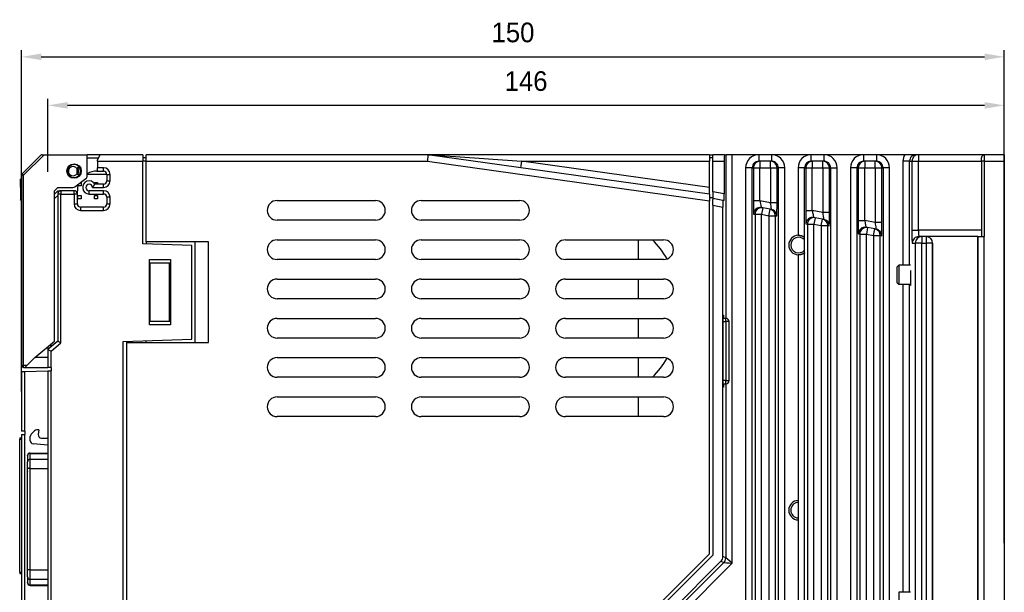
# Model space of a CAD drawing. Extents: x 14135 to 14394, y -3454 to -3177.
# Tile 25 of 25: x 14244 to 14394, y -3264 to -3177. Entities that reach past the tile are written whole.
import ezdxf

# ---------------------------------------------------------------- set-up
doc = ezdxf.new("R2010")
doc.units = 0
doc.layers.get('DEFPOINTS').update_dxf_attribs({"color": 8, "linetype": 'CONTINUOUS'})
doc.layers.add('TEXT', color=2, linetype='CONTINUOUS')
doc.styles.get("Standard").update_dxf_attribs({"font": 'PMingLiU.ttf'})
doc.dimstyles.new('ISO-25', dxfattribs={"dimtxt": 3, "dimasz": 3, "dimexe": 1, "dimexo": 1, "dimgap": 2, "dimtad": 2, "dimtih": 1, "dimtoh": 1, "dimtxsty": 'STANDARD', "dimcen": 0, "dimclrd": 256, "dimclre": 256, "dimclrt": 256, "dimazin": 3, "dimtfac": 1, "dimtmove": 0, "dimatfit": 3})

# ---------------------------------------------------------------- blocks, each defined once
blk = doc.blocks.new('*D11')
at = {"layer": 'DEFPOINTS', "color": 0}
for p in [(14394.21, -3182.42), (14244.21, -3234.53), (14394.21, -3257.72)]:
    blk.add_point(p, dxfattribs=at)
at = {"layer": 'TEXT', "color": 7}
for p, q in [((14244.21, -3233.53), (14244.21, -3181.42)), ((14394.21, -3256.72), (14394.21, -3181.42)), ((14247.21, -3182.42), (14391.21, -3182.42))]:
    blk.add_line(p, q, dxfattribs=at)
for points in [[(14247.21, -3181.92), (14247.21, -3182.92), (14244.21, -3182.42)], [(14391.21, -3181.92), (14391.21, -3182.92), (14394.21, -3182.42)]]:
    blk.add_solid(points, dxfattribs=at)
at = {"layer": 'TEXT', "color": 7, "insert": (14319.21, -3178.72), "char_height": 3, "attachment_point": 5}
blk.add_mtext('150', dxfattribs=at)
blk = doc.blocks.new('*D12')
at = {"layer": 'DEFPOINTS', "color": 0}
for p in [(14248.21, -3189.84), (14248.21, -3201.01), (14394.21, -3203.42)]:
    blk.add_point(p, dxfattribs=at)
at = {"layer": 'TEXT', "color": 7}
for p, q in [((14248.21, -3200.01), (14248.21, -3188.84)), ((14394.21, -3202.42), (14394.21, -3188.84)), ((14391.21, -3189.84), (14251.21, -3189.84))]:
    blk.add_line(p, q, dxfattribs=at)
for points in [[(14251.21, -3189.34), (14251.21, -3190.34), (14248.21, -3189.84)], [(14391.21, -3189.34), (14391.21, -3190.34), (14394.21, -3189.84)]]:
    blk.add_solid(points, dxfattribs=at)
at = {"layer": 'TEXT', "color": 7, "insert": (14321.21, -3186.15), "char_height": 3, "attachment_point": 5}
blk.add_mtext('146', dxfattribs=at)

msp = doc.modelspace()

# ---------------------------------------------------------------- linework, layer by layer
at = {"layer": 'TEXT', "color": 7}
for p, q in [((14247.122, -3197.465), (14244.298, -3200.289)), ((14244.51, -3200.501), (14247.634, -3197.377)), ((14247.334, -3197.377), (14247.634, -3197.377)), ((14247.634, -3197.377), (14254.21, -3197.377)), ((14254.21, -3200.627), (14254.21, -3197.377)), ((14256.21, -3197.377), (14254.21, -3197.377)), ((14254.21, -3197.877), (14255.96, -3197.877)), ((14255.81, -3198.177), (14256.21, -3197.377)), ((14255.81, -3198.377), (14255.81, -3198.177)), ((14255.81, -3198.377), (14262.71, -3198.377)), ((14255.81, -3198.377), (14255.81, -3199.377)), ((14262.71, -3197.377), (14256.21, -3197.377)), ((14262.71, -3197.377), (14262.71, -3198.377)), ((14263.21, -3197.877), (14262.71, -3197.877)), ((14262.71, -3210.964), (14262.71, -3198.377)), ((14263.21, -3198.377), (14262.71, -3198.377)), ((14263.21, -3198.377), (14263.21, -3197.377)), ((14306.21, -3197.377), (14263.21, -3197.377)), ((14263.21, -3198.377), (14306.14, -3198.377)), ((14263.21, -3210.677), (14263.21, -3198.377)), ((14306.21, -3197.377), (14306.14, -3198.377)), ((14306.14, -3198.377), (14349.21, -3204.426)), ((14349.21, -3203.416), (14306.21, -3197.377)), ((14306.28, -3197.377), (14306.21, -3197.377)), ((14320.01, -3197.377), (14306.28, -3197.377)), ((14306.28, -3197.377), (14310.451, -3197.67)), ((14310.451, -3197.67), (14320.52, -3198.377)), ((14316.71, -3198.11), (14316.71, -3198.11)), ((14330.41, -3197.377), (14320.01, -3197.377)), ((14320.52, -3198.377), (14320.422, -3199.077)), ((14320.52, -3198.377), (14349.21, -3198.377)), ((14349.21, -3202.407), (14320.52, -3198.377)), ((14349.21, -3197.377), (14330.41, -3197.377)), ((14349.21, -3197.377), (14349.71, -3197.377)), ((14349.21, -3197.377), (14349.21, -3198.377)), ((14349.71, -3197.877), (14349.21, -3197.877)), ((14349.21, -3202.407), (14349.21, -3198.377)), ((14349.71, -3198.377), (14349.71, -3197.377)), ((14351.483, -3197.377), (14349.71, -3197.377)), ((14349.71, -3198.377), (14351.466, -3198.377)), ((14349.71, -3203.045), (14349.71, -3198.377)), ((14351.466, -3198.377), (14351.466, -3203.375)), ((14351.483, -3197.377), (14351.693, -3197.377)), ((14352.693, -3197.377), (14351.693, -3197.377)), ((14351.693, -3197.377), (14351.693, -3222.377)), ((14352.693, -3259.784), (14352.693, -3197.377)), ((14356.728, -3197.377), (14352.693, -3197.377)), ((14358.693, -3197.377), (14356.728, -3197.377)), ((14356.728, -3197.377), (14356.728, -3198.084)), ((14356.728, -3198.084), (14356.728, -3198.377)), ((14356.902, -3198.377), (14356.728, -3198.377)), ((14358.518, -3198.377), (14356.902, -3198.377)), ((14356.902, -3198.377), (14356.902, -3199.377)), ((14358.518, -3199.377), (14358.518, -3198.377)), ((14358.693, -3198.377), (14358.518, -3198.377)), ((14358.693, -3197.377), (14358.693, -3198.084)), ((14364.728, -3197.377), (14358.693, -3197.377)), ((14358.693, -3198.084), (14358.693, -3198.377)), ((14366.693, -3197.377), (14364.728, -3197.377)), ((14364.728, -3198.084), (14364.728, -3197.377)), ((14364.728, -3198.377), (14364.728, -3198.084)), ((14364.902, -3198.377), (14364.728, -3198.377)), ((14366.518, -3198.377), (14364.902, -3198.377)), ((14364.902, -3198.377), (14364.902, -3199.377)), ((14366.518, -3199.377), (14366.518, -3198.377)), ((14366.693, -3198.377), (14366.518, -3198.377)), ((14366.693, -3198.084), (14366.693, -3197.377)), ((14372.728, -3197.377), (14366.693, -3197.377)), ((14366.693, -3198.377), (14366.693, -3198.084)), ((14374.693, -3197.377), (14372.728, -3197.377)), ((14372.728, -3197.377), (14372.728, -3198.084)), ((14372.728, -3198.084), (14372.728, -3198.377)), ((14372.902, -3198.377), (14372.728, -3198.377)), ((14374.518, -3198.377), (14372.902, -3198.377)), ((14372.902, -3198.377), (14372.902, -3199.377)), ((14374.518, -3199.377), (14374.518, -3198.377)), ((14374.693, -3198.377), (14374.518, -3198.377)), ((14374.693, -3197.377), (14374.693, -3198.084)), ((14379.013, -3197.377), (14374.693, -3197.377)), ((14374.693, -3198.084), (14374.693, -3198.377)), ((14379.439, -3198.377), (14378.745, -3198.377)), ((14378.745, -3198.377), (14378.745, -3214.223)), ((14380.746, -3197.377), (14379.013, -3197.377)), ((14379.744, -3198.377), (14379.439, -3198.377)), ((14379.744, -3198.377), (14380.096, -3198.377)), ((14379.744, -3214.223), (14379.744, -3198.377)), ((14380.096, -3198.377), (14381.095, -3198.377)), ((14380.096, -3198.377), (14380.096, -3208.877)), ((14381.095, -3197.377), (14380.746, -3197.377)), ((14391.21, -3197.377), (14381.095, -3197.377)), ((14381.095, -3197.377), (14381.095, -3198.377)), ((14381.095, -3198.377), (14390.71, -3198.377)), ((14381.095, -3208.877), (14381.095, -3198.377)), ((14390.71, -3198.377), (14390.71, -3197.877)), ((14391.21, -3198.377), (14390.71, -3198.377)), ((14390.71, -3198.377), (14390.71, -3209.877)), ((14394.21, -3197.377), (14391.21, -3197.377)), ((14391.21, -3198.377), (14391.21, -3197.377)), ((14391.21, -3209.877), (14391.21, -3198.377)), ((14391.21, -3198.377), (14394.21, -3198.377)), ((14394.21, -3197.377), (14394.21, -3198.377)), ((14394.21, -3198.377), (14394.21, -3358.377)), ((14252.619, -3199.48), (14252.787, -3199.48)), ((14252.619, -3199.48), (14252.619, -3200.274)), ((14253.034, -3199.31), (14252.787, -3199.48)), ((14252.787, -3200.274), (14252.787, -3199.48)), ((14255.71, -3199.877), (14255.81, -3199.877)), ((14255.81, -3199.877), (14255.81, -3199.377)), ((14256.71, -3199.377), (14255.81, -3199.377)), ((14255.81, -3199.877), (14256.71, -3199.877)), ((14256.71, -3199.877), (14256.71, -3199.377)), ((14320.422, -3199.077), (14320.381, -3199.367)), ((14355.428, -3199.377), (14354.728, -3199.377)), ((14354.728, -3199.377), (14354.728, -3357.377)), ((14355.727, -3199.377), (14355.428, -3199.377)), ((14355.727, -3199.377), (14355.903, -3199.377)), ((14355.727, -3357.377), (14355.727, -3199.377)), ((14355.903, -3199.377), (14356.902, -3199.377)), ((14355.903, -3199.377), (14355.903, -3204.399)), ((14356.902, -3204.399), (14356.902, -3199.377)), ((14356.902, -3199.377), (14358.518, -3199.377)), ((14358.518, -3199.377), (14359.518, -3199.377)), ((14358.518, -3199.377), (14358.518, -3204.703)), ((14359.518, -3199.377), (14359.693, -3199.377)), ((14359.518, -3204.703), (14359.518, -3199.377)), ((14359.992, -3199.377), (14359.693, -3199.377)), ((14359.693, -3199.377), (14359.693, -3357.377)), ((14360.693, -3199.377), (14359.992, -3199.377)), ((14360.693, -3357.377), (14360.693, -3199.377)), ((14363.428, -3199.377), (14362.728, -3199.377)), ((14362.728, -3199.377), (14362.728, -3209.679)), ((14363.727, -3199.377), (14363.428, -3199.377)), ((14363.727, -3199.377), (14363.903, -3199.377)), ((14363.727, -3209.99), (14363.727, -3199.377)), ((14363.903, -3199.377), (14364.902, -3199.377)), ((14363.903, -3199.377), (14363.903, -3205.905)), ((14364.902, -3205.905), (14364.902, -3199.377)), ((14364.902, -3199.377), (14366.518, -3199.377)), ((14366.518, -3199.377), (14367.518, -3199.377)), ((14366.518, -3199.377), (14366.518, -3206.21)), ((14367.518, -3206.21), (14367.518, -3199.377)), ((14367.518, -3199.377), (14367.693, -3199.377)), ((14367.693, -3199.377), (14367.992, -3199.377)), ((14367.693, -3199.377), (14367.693, -3275.19)), ((14367.992, -3199.377), (14368.693, -3199.377)), ((14368.693, -3274.879), (14368.693, -3199.377)), ((14371.428, -3199.377), (14370.728, -3199.377)), ((14370.728, -3199.377), (14370.728, -3357.377)), ((14371.727, -3199.377), (14371.428, -3199.377)), ((14371.727, -3199.377), (14371.903, -3199.377)), ((14371.727, -3357.377), (14371.727, -3199.377)), ((14371.903, -3199.377), (14372.902, -3199.377)), ((14371.903, -3199.377), (14371.903, -3207.412)), ((14372.902, -3207.412), (14372.902, -3199.377)), ((14372.902, -3199.377), (14374.518, -3199.377)), ((14374.518, -3199.377), (14375.518, -3199.377)), ((14374.518, -3199.377), (14374.518, -3207.716)), ((14375.518, -3199.377), (14375.693, -3199.377)), ((14375.518, -3207.716), (14375.518, -3199.377)), ((14375.992, -3199.377), (14375.693, -3199.377)), ((14375.693, -3199.377), (14375.693, -3357.377)), ((14376.693, -3199.377), (14375.992, -3199.377)), ((14376.693, -3357.377), (14376.693, -3199.377)), ((14244.01, -3201.213), (14244.01, -3201.133)), ((14244.21, -3201.133), (14244.01, -3201.133)), ((14244.21, -3201.213), (14244.01, -3201.213)), ((14244.01, -3201.98), (14244.01, -3201.213)), ((14244.51, -3200.501), (14244.21, -3200.501)), ((14244.21, -3200.501), (14244.21, -3229.577)), ((14244.51, -3200.501), (14244.298, -3200.289)), ((14244.51, -3229.577), (14244.51, -3200.501)), ((14252.344, -3202.277), (14254.01, -3201.027)), ((14252.787, -3200.274), (14252.619, -3200.274)), ((14252.787, -3200.274), (14253.034, -3200.444)), ((14257.21, -3200.377), (14254.21, -3200.377)), ((14257.21, -3200.377), (14257.71, -3200.377)), ((14257.21, -3200.377), (14257.21, -3201.377)), ((14257.21, -3201.377), (14257.71, -3201.377)), ((14257.71, -3201.377), (14257.71, -3200.377)), ((14244.21, -3201.98), (14244.01, -3201.98)), ((14244.01, -3201.981), (14244.01, -3201.98)), ((14244.21, -3201.981), (14244.01, -3201.981)), ((14244.01, -3201.981), (14244.01, -3201.998)), ((14244.21, -3201.998), (14244.01, -3201.998)), ((14244.01, -3201.998), (14244.01, -3202.101)), ((14244.21, -3202.101), (14244.01, -3202.101)), ((14244.01, -3202.326), (14244.01, -3202.101)), ((14244.01, -3202.326), (14244.01, -3202.333)), ((14244.21, -3202.326), (14244.01, -3202.326)), ((14244.21, -3202.333), (14244.01, -3202.333)), ((14244.01, -3202.333), (14244.01, -3202.352)), ((14244.21, -3202.352), (14244.01, -3202.352)), ((14244.01, -3202.352), (14244.01, -3202.359)), ((14244.01, -3202.359), (14244.01, -3202.697)), ((14244.21, -3202.359), (14244.01, -3202.359)), ((14244.21, -3202.697), (14244.01, -3202.697)), ((14244.01, -3202.697), (14244.01, -3202.851)), ((14244.01, -3202.851), (14244.01, -3202.865)), ((14244.21, -3202.851), (14244.01, -3202.851)), ((14244.21, -3202.865), (14244.01, -3202.865)), ((14244.01, -3202.865), (14244.01, -3202.907)), ((14249.71, -3202.377), (14249.21, -3202.877)), ((14249.21, -3225.877), (14249.21, -3202.877)), ((14249.71, -3202.877), (14249.21, -3203.377)), ((14249.71, -3202.377), (14252.044, -3202.377)), ((14249.71, -3202.877), (14250.21, -3202.877)), ((14250.21, -3202.877), (14250.21, -3203.377)), ((14252.21, -3202.877), (14250.21, -3202.877)), ((14252.21, -3203.377), (14252.21, -3202.877)), ((14252.71, -3203.377), (14252.71, -3202.877)), ((14252.81, -3202.119), (14252.81, -3202.109)), ((14253.31, -3202.119), (14252.81, -3202.119)), ((14253.222, -3201.619), (14253.31, -3201.619)), ((14253.31, -3201.619), (14253.31, -3202.119)), ((14254.51, -3203.377), (14254.51, -3202.877)), ((14256.71, -3202.877), (14254.51, -3202.877)), ((14255.01, -3202.377), (14256.71, -3202.377)), ((14255.31, -3201.777), (14255.31, -3201.619)), ((14255.31, -3201.619), (14255.81, -3201.619)), ((14256.71, -3201.877), (14255.376, -3201.877)), ((14255.81, -3201.619), (14255.81, -3201.877)), ((14256.71, -3202.377), (14256.71, -3201.877)), ((14256.71, -3203.377), (14256.71, -3202.877)), ((14349.21, -3203.416), (14349.21, -3202.407)), ((14244.21, -3202.907), (14244.01, -3202.907)), ((14244.01, -3202.907), (14244.01, -3202.948)), ((14244.21, -3202.948), (14244.01, -3202.948)), ((14244.01, -3202.948), (14244.01, -3203.034)), ((14244.21, -3203.034), (14244.01, -3203.034)), ((14244.01, -3203.034), (14244.01, -3203.139)), ((14244.21, -3203.139), (14244.01, -3203.139)), ((14244.01, -3203.139), (14244.01, -3203.206)), ((14244.21, -3203.206), (14244.01, -3203.206)), ((14244.01, -3203.206), (14244.01, -3203.288)), ((14244.21, -3203.288), (14244.01, -3203.288)), ((14244.01, -3203.288), (14244.01, -3203.411)), ((14244.21, -3203.411), (14244.01, -3203.411)), ((14244.01, -3203.411), (14244.01, -3203.481)), ((14244.21, -3203.481), (14244.01, -3203.481)), ((14244.01, -3203.481), (14244.01, -3204.261)), ((14244.01, -3204.261), (14244.01, -3204.281)), ((14244.21, -3204.261), (14244.01, -3204.261)), ((14244.21, -3204.281), (14244.01, -3204.281)), ((14244.01, -3204.281), (14244.01, -3204.293)), ((14244.21, -3204.293), (14244.01, -3204.293)), ((14244.01, -3204.298), (14244.01, -3204.293)), ((14244.21, -3204.298), (14244.01, -3204.298)), ((14249.21, -3204.084), (14249.71, -3203.584)), ((14250.21, -3203.377), (14249.71, -3203.377)), ((14249.71, -3203.377), (14249.71, -3225.877)), ((14250.21, -3203.377), (14252.21, -3203.377)), ((14250.21, -3226.111), (14250.21, -3203.377)), ((14252.71, -3203.377), (14252.21, -3203.377)), ((14252.21, -3203.377), (14252.21, -3204.877)), ((14252.71, -3204.877), (14252.71, -3203.377)), ((14252.81, -3204.119), (14252.81, -3203.619)), ((14252.81, -3203.619), (14253.31, -3203.619)), ((14253.31, -3204.119), (14252.81, -3204.119)), ((14253.31, -3203.619), (14253.31, -3204.119)), ((14254.51, -3203.377), (14256.71, -3203.377)), ((14255.31, -3203.619), (14255.81, -3203.619)), ((14255.31, -3204.119), (14255.31, -3203.619)), ((14255.81, -3204.119), (14255.31, -3204.119)), ((14255.81, -3203.619), (14255.81, -3204.119)), ((14257.71, -3203.877), (14257.21, -3203.877)), ((14257.21, -3203.877), (14257.21, -3204.877)), ((14257.71, -3204.877), (14257.71, -3203.877)), ((14283.21, -3204.377), (14298.21, -3204.377)), ((14305.21, -3204.377), (14320.21, -3204.377)), ((14349.21, -3203.416), (14349.21, -3204.426)), ((14349.71, -3203.987), (14349.21, -3203.987)), ((14351.466, -3203.375), (14349.71, -3203.045)), ((14349.71, -3203.045), (14349.71, -3203.987)), ((14349.71, -3203.987), (14349.71, -3204.198)), ((14351.265, -3204.355), (14349.71, -3204.062)), ((14349.71, -3205.08), (14349.71, -3204.198)), ((14351.448, -3204.389), (14351.265, -3204.355)), ((14252.21, -3204.877), (14252.71, -3204.877)), ((14253.21, -3205.377), (14253.21, -3205.877)), ((14256.71, -3205.377), (14253.21, -3205.377)), ((14253.21, -3205.877), (14256.71, -3205.877)), ((14256.71, -3205.877), (14256.71, -3205.377)), ((14257.21, -3204.877), (14257.71, -3204.877)), ((14349.21, -3258.342), (14349.21, -3204.426)), ((14349.71, -3205.08), (14351.248, -3205.369)), ((14349.71, -3205.08), (14349.71, -3258.549)), ((14351.248, -3258.771), (14351.248, -3205.369)), ((14356.201, -3204.399), (14355.903, -3204.399)), ((14356.902, -3204.399), (14356.201, -3204.399)), ((14358.518, -3204.703), (14356.902, -3204.399)), ((14357.341, -3205.499), (14357.122, -3205.458)), ((14357.341, -3205.499), (14357.155, -3206.482)), ((14358.45, -3205.708), (14357.341, -3205.499)), ((14358.265, -3206.691), (14358.45, -3205.708)), ((14358.668, -3205.749), (14358.45, -3205.708)), ((14359.219, -3204.703), (14358.518, -3204.703)), ((14359.518, -3204.703), (14359.219, -3204.703)), ((14298.21, -3207.377), (14283.21, -3207.377)), ((14320.21, -3207.377), (14305.21, -3207.377)), ((14355.937, -3206.441), (14356.156, -3206.482)), ((14356.156, -3206.482), (14357.155, -3206.482)), ((14356.156, -3206.482), (14356.156, -3357.377)), ((14357.155, -3357.377), (14357.155, -3206.482)), ((14357.155, -3206.482), (14358.265, -3206.691)), ((14358.265, -3206.691), (14359.265, -3206.691)), ((14358.265, -3206.691), (14358.265, -3357.377)), ((14359.265, -3206.691), (14359.483, -3206.732)), ((14359.265, -3357.377), (14359.265, -3206.691)), ((14363.903, -3205.905), (14364.201, -3205.905)), ((14364.201, -3205.905), (14364.902, -3205.905)), ((14366.518, -3206.21), (14364.902, -3205.905)), ((14365.341, -3207.006), (14365.122, -3206.964)), ((14365.341, -3207.006), (14365.155, -3207.988)), ((14366.45, -3207.214), (14365.341, -3207.006)), ((14366.265, -3208.197), (14366.45, -3207.214)), ((14366.668, -3207.256), (14366.45, -3207.214)), ((14367.219, -3206.21), (14366.518, -3206.21)), ((14367.518, -3206.21), (14367.219, -3206.21)), ((14363.937, -3207.947), (14364.156, -3207.988)), ((14364.156, -3207.988), (14365.155, -3207.988)), ((14364.156, -3207.988), (14364.156, -3357.377)), ((14365.155, -3357.377), (14365.155, -3207.988)), ((14365.155, -3207.988), (14366.265, -3208.197)), ((14366.265, -3208.197), (14367.265, -3208.197)), ((14366.265, -3208.197), (14366.265, -3357.377)), ((14367.265, -3208.197), (14367.483, -3208.238)), ((14367.265, -3357.377), (14367.265, -3208.197)), ((14371.903, -3207.412), (14372.201, -3207.412)), ((14372.201, -3207.412), (14372.902, -3207.412)), ((14374.518, -3207.716), (14372.902, -3207.412)), ((14373.341, -3208.512), (14373.122, -3208.471)), ((14373.341, -3208.512), (14373.155, -3209.495)), ((14374.45, -3208.721), (14373.341, -3208.512)), ((14374.265, -3209.704), (14374.45, -3208.721)), ((14374.668, -3208.762), (14374.45, -3208.721)), ((14375.219, -3207.716), (14374.518, -3207.716)), ((14375.518, -3207.716), (14375.219, -3207.716)), ((14380.096, -3208.877), (14380.4, -3208.877)), ((14380.4, -3208.877), (14381.095, -3208.877)), ((14390.71, -3208.877), (14381.095, -3208.877)), ((14283.21, -3210.377), (14298.21, -3210.377)), ((14305.21, -3210.377), (14320.21, -3210.377)), ((14327.21, -3210.377), (14342.21, -3210.377)), ((14338.31, -3210.377), (14338.31, -3213.377)), ((14363.71, -3212.377), (14363.71, -3209.977)), ((14371.937, -3209.454), (14372.156, -3209.495)), ((14372.156, -3209.495), (14373.155, -3209.495)), ((14372.156, -3209.495), (14372.156, -3357.377)), ((14373.155, -3357.377), (14373.155, -3209.495)), ((14373.155, -3209.495), (14374.265, -3209.704)), ((14374.265, -3209.704), (14375.265, -3209.704)), ((14374.265, -3209.704), (14374.265, -3357.377)), ((14375.265, -3209.704), (14375.483, -3209.745)), ((14375.265, -3357.377), (14375.265, -3209.704)), ((14381.601, -3209.877), (14381.165, -3209.877)), ((14382.265, -3209.877), (14381.601, -3209.877)), ((14381.601, -3209.877), (14381.601, -3210.877)), ((14382.265, -3209.877), (14382.265, -3210.877)), ((14390.155, -3209.877), (14382.265, -3209.877)), ((14390.155, -3209.877), (14390.156, -3209.877)), ((14390.155, -3282.322), (14390.155, -3209.877)), ((14390.156, -3209.877), (14391.155, -3209.877)), ((14390.156, -3209.877), (14390.156, -3358.377)), ((14391.155, -3358.377), (14391.155, -3209.877)), ((14391.155, -3209.877), (14391.21, -3209.877)), ((14270.21, -3211.226), (14262.71, -3210.964)), ((14272.71, -3210.677), (14263.21, -3210.677)), ((14263.21, -3210.677), (14263.21, -3210.982)), ((14270.21, -3225.528), (14270.21, -3211.226)), ((14270.71, -3226.077), (14270.71, -3210.677)), ((14272.71, -3226.077), (14272.71, -3210.677)), ((14380.165, -3210.877), (14380.602, -3210.877)), ((14381.601, -3210.877), (14380.602, -3210.877)), ((14380.602, -3210.877), (14380.602, -3357.377)), ((14381.601, -3357.377), (14381.601, -3210.877)), ((14381.601, -3210.877), (14382.265, -3210.877)), ((14383.265, -3210.877), (14382.265, -3210.877)), ((14382.265, -3210.877), (14382.265, -3357.377)), ((14383.265, -3357.377), (14383.265, -3210.877)), ((14383.265, -3210.877), (14383.265, -3210.877)), ((14383.265, -3210.877), (14383.265, -3275.432)), ((14263.71, -3213.377), (14266.91, -3213.377)), ((14263.71, -3223.377), (14263.71, -3213.377)), ((14266.91, -3213.377), (14266.91, -3223.377)), ((14298.21, -3213.377), (14283.21, -3213.377)), ((14320.21, -3213.377), (14305.21, -3213.377)), ((14342.21, -3213.377), (14327.21, -3213.377)), ((14362.728, -3212.675), (14362.728, -3250.179)), ((14363.727, -3357.377), (14363.727, -3212.364)), ((14263.766, -3213.877), (14266.711, -3213.877)), ((14263.766, -3213.877), (14263.766, -3222.877)), ((14266.711, -3213.877), (14266.711, -3222.877)), ((14266.711, -3213.877), (14266.91, -3213.877)), ((14377.815, -3214.53), (14378.122, -3214.223)), ((14379.899, -3214.223), (14378.122, -3214.223)), ((14283.21, -3216.377), (14298.21, -3216.377)), ((14305.21, -3216.377), (14320.21, -3216.377)), ((14327.21, -3216.377), (14342.21, -3216.377)), ((14338.31, -3216.377), (14338.31, -3219.377)), ((14377.815, -3216.916), (14378.122, -3217.223)), ((14379.925, -3217.223), (14378.122, -3217.223)), ((14378.745, -3217.223), (14378.745, -3264.223)), ((14379.744, -3264.223), (14379.744, -3217.223)), ((14298.21, -3219.377), (14283.21, -3219.377)), ((14320.21, -3219.377), (14305.21, -3219.377)), ((14342.21, -3219.377), (14327.21, -3219.377)), ((14283.21, -3222.377), (14298.21, -3222.377)), ((14305.21, -3222.377), (14320.21, -3222.377)), ((14327.21, -3222.377), (14342.21, -3222.377)), ((14338.31, -3222.377), (14338.31, -3225.377)), ((14351.279, -3232.877), (14351.279, -3221.877)), ((14351.279, -3221.877), (14351.321, -3221.877)), ((14351.71, -3222.377), (14351.279, -3222.377)), ((14351.321, -3221.877), (14351.321, -3222.377)), ((14351.71, -3222.877), (14351.71, -3222.377)), ((14244.11, -3223.131), (14244.11, -3223.138)), ((14244.21, -3223.131), (14244.11, -3223.131)), ((14244.21, -3223.138), (14244.11, -3223.138)), ((14244.11, -3223.138), (14244.11, -3223.159)), ((14244.21, -3223.159), (14244.11, -3223.159)), ((14244.11, -3223.159), (14244.11, -3223.167)), ((14244.21, -3223.167), (14244.11, -3223.167)), ((14244.11, -3223.167), (14244.11, -3225.166)), ((14266.91, -3223.377), (14263.71, -3223.377)), ((14266.711, -3222.877), (14263.766, -3222.877)), ((14266.91, -3222.877), (14266.711, -3222.877)), ((14351.279, -3222.877), (14351.71, -3222.877)), ((14352.21, -3222.877), (14351.71, -3222.877)), ((14351.71, -3222.877), (14351.71, -3231.877)), ((14352.21, -3231.877), (14352.21, -3222.877)), ((14244.21, -3225.166), (14244.11, -3225.166)), ((14244.11, -3225.166), (14244.11, -3225.168)), ((14244.21, -3225.168), (14244.11, -3225.168)), ((14244.11, -3225.168), (14244.11, -3225.192)), ((14244.21, -3225.192), (14244.11, -3225.192)), ((14244.11, -3225.192), (14244.11, -3225.2)), ((14244.21, -3225.2), (14244.11, -3225.2)), ((14298.21, -3225.377), (14283.21, -3225.377)), ((14320.21, -3225.377), (14305.21, -3225.377)), ((14342.21, -3225.377), (14327.21, -3225.377)), ((14244.21, -3225.877), (14244.11, -3225.877)), ((14244.11, -3225.877), (14244.11, -3228.377)), ((14246.21, -3228.377), (14249.21, -3225.877)), ((14248.01, -3226.877), (14248.21, -3226.877)), ((14249.71, -3225.877), (14248.21, -3227.127)), ((14248.21, -3226.71), (14248.21, -3227.127)), ((14248.71, -3227.361), (14250.21, -3226.111)), ((14248.71, -3226.71), (14248.71, -3226.294)), ((14249.71, -3225.877), (14250.21, -3226.111)), ((14259.71, -3225.895), (14270.21, -3225.528)), ((14259.71, -3330.86), (14259.71, -3225.895)), ((14260.21, -3225.877), (14260.21, -3226.077)), ((14260.21, -3226.077), (14272.71, -3226.077)), ((14260.21, -3226.077), (14260.21, -3330.677)), ((14263.21, -3226.077), (14263.21, -3225.772)), ((14244.21, -3228.377), (14244.11, -3228.377)), ((14246.21, -3228.377), (14245.01, -3229.577)), ((14248.21, -3228.377), (14246.21, -3228.377)), ((14248.21, -3227.127), (14248.21, -3229.877)), ((14248.21, -3227.127), (14248.71, -3227.361)), ((14248.71, -3229.877), (14248.71, -3227.361)), ((14283.21, -3228.377), (14298.21, -3228.377)), ((14305.21, -3228.377), (14320.21, -3228.377)), ((14327.21, -3228.377), (14342.21, -3228.377)), ((14338.31, -3228.377), (14338.31, -3231.377)), ((14244.21, -3229.577), (14244.51, -3229.577)), ((14244.51, -3229.877), (14244.51, -3229.577)), ((14245.01, -3229.577), (14244.51, -3229.577)), ((14244.51, -3229.877), (14244.71, -3229.877)), ((14245.01, -3229.577), (14244.71, -3229.877)), ((14244.71, -3229.877), (14248.21, -3229.877)), ((14248.71, -3229.877), (14248.21, -3229.877)), ((14248.71, -3229.877), (14248.71, -3230.377)), ((14244.21, -3230.495), (14244.697, -3230.482)), ((14244.21, -3230.495), (14244.21, -3239.627)), ((14244.697, -3230.482), (14248.21, -3230.39)), ((14244.697, -3239.627), (14244.697, -3230.482)), ((14248.21, -3230.39), (14248.71, -3230.377)), ((14248.21, -3230.39), (14248.21, -3356.17)), ((14248.71, -3356.17), (14248.71, -3230.377)), ((14298.21, -3231.377), (14283.21, -3231.377)), ((14320.21, -3231.377), (14305.21, -3231.377)), ((14342.21, -3231.377), (14327.21, -3231.377)), ((14351.71, -3231.877), (14351.279, -3231.877)), ((14351.279, -3232.377), (14351.71, -3232.377)), ((14351.321, -3232.877), (14351.279, -3232.877)), ((14351.321, -3232.377), (14351.321, -3232.877)), ((14351.693, -3232.377), (14351.693, -3258.956)), ((14351.71, -3232.377), (14351.71, -3231.877)), ((14351.71, -3231.877), (14352.21, -3231.877)), ((14283.21, -3234.377), (14298.21, -3234.377)), ((14305.21, -3234.377), (14320.21, -3234.377)), ((14327.21, -3234.377), (14342.21, -3234.377)), ((14338.31, -3234.377), (14338.31, -3237.377)), ((14298.21, -3237.377), (14283.21, -3237.377)), ((14320.21, -3237.377), (14305.21, -3237.377)), ((14342.21, -3237.377), (14327.21, -3237.377)), ((14244.697, -3239.627), (14244.21, -3239.627)), ((14244.21, -3240.127), (14244.21, -3322.072)), ((14244.21, -3240.127), (14244.697, -3240.127)), ((14244.697, -3239.627), (14244.71, -3239.627)), ((14244.697, -3322.072), (14244.697, -3240.127)), ((14244.71, -3240.127), (14244.697, -3240.127)), ((14244.71, -3239.627), (14244.71, -3240.127)), ((14245.51, -3241.059), (14245.51, -3240.434)), ((14245.657, -3240.081), (14246.164, -3239.574)), ((14246.81, -3239.427), (14246.517, -3239.427)), ((14246.81, -3239.427), (14246.748, -3240.133)), ((14243.91, -3240.627), (14243.91, -3240.827)), ((14243.91, -3240.627), (14244.21, -3240.627)), ((14243.91, -3261.127), (14243.91, -3240.827)), ((14243.91, -3240.827), (14244.21, -3240.827)), ((14248.21, -3241.753), (14245.967, -3241.557)), ((14247.247, -3240.677), (14248.21, -3240.677)), ((14245.11, -3243.379), (14245.11, -3243.342)), ((14245.11, -3243.379), (14245.11, -3244.279)), ((14245.51, -3242.992), (14245.51, -3242.942)), ((14245.51, -3242.942), (14248.21, -3242.942)), ((14245.51, -3242.992), (14248.21, -3242.992)), ((14245.51, -3243.892), (14245.51, -3242.992)), ((14245.11, -3245.312), (14245.11, -3244.279)), ((14245.51, -3243.892), (14248.21, -3243.892)), ((14245.51, -3245.312), (14245.51, -3243.892)), ((14245.11, -3245.097), (14245.09, -3245.097)), ((14245.09, -3245.097), (14245.09, -3245.147)), ((14245.09, -3245.747), (14245.09, -3245.147)), ((14245.11, -3245.147), (14245.09, -3245.147)), ((14245.09, -3245.747), (14245.09, -3245.797)), ((14245.11, -3245.747), (14245.09, -3245.747)), ((14245.09, -3245.797), (14245.11, -3245.797)), ((14245.11, -3260.812), (14245.11, -3245.312)), ((14245.51, -3245.312), (14245.11, -3245.312)), ((14245.51, -3245.312), (14248.21, -3245.312)), ((14245.51, -3260.812), (14245.51, -3245.312)), ((14362.728, -3250.179), (14362.728, -3253.175)), ((14362.728, -3253.175), (14362.728, -3357.377)), ((14341.21, -3266.342), (14349.21, -3258.342)), ((14341.71, -3266.535), (14349.71, -3258.535)), ((14349.71, -3258.549), (14341.71, -3266.549)), ((14350.955, -3259.478), (14343.541, -3266.893)), ((14351.4, -3259.663), (14343.986, -3267.077)), ((14344.693, -3267.784), (14352.693, -3259.784)), ((14350.955, -3259.478), (14351.4, -3259.663)), ((14351.693, -3258.956), (14351.248, -3258.771)), ((14351.4, -3259.663), (14351.787, -3259.699)), ((14351.992, -3259.203), (14351.693, -3258.956)), ((14351.787, -3259.699), (14352.218, -3259.74)), ((14352.326, -3259.48), (14351.992, -3259.203)), ((14352.218, -3259.74), (14352.693, -3259.784)), ((14352.693, -3259.784), (14352.326, -3259.48)), ((14243.91, -3261.127), (14244.21, -3261.127)), ((14243.91, -3261.127), (14243.91, -3261.327)), ((14243.91, -3261.327), (14244.21, -3261.327)), ((14245.11, -3261.845), (14245.11, -3260.812)), ((14245.51, -3260.812), (14245.11, -3260.812)), ((14245.51, -3260.812), (14248.21, -3260.812)), ((14245.51, -3262.232), (14245.51, -3260.812)), ((14245.11, -3261.845), (14245.11, -3262.746)), ((14245.11, -3262.782), (14245.11, -3262.746)), ((14245.51, -3262.232), (14248.21, -3262.232)), ((14245.51, -3263.132), (14245.51, -3262.232)), ((14248.21, -3263.132), (14245.51, -3263.132)), ((14245.51, -3263.182), (14245.51, -3263.132)), ((14245.51, -3263.182), (14248.21, -3263.182)), ((14379.899, -3264.223), (14378.122, -3264.223))]:
    msp.add_line(p, q, dxfattribs=at)
at = {"layer": 'TEXT', "color": 7, "flags": 128}
for points in [[(14255.01, -3202.377), (14255.036, -3202.35), (14255.062, -3202.323), (14255.086, -3202.295), (14255.11, -3202.267), (14255.133, -3202.239), (14255.155, -3202.211), (14255.177, -3202.183), (14255.198, -3202.155), (14255.217, -3202.127), (14255.236, -3202.1), (14255.254, -3202.073), (14255.271, -3202.048), (14255.287, -3202.024), (14255.302, -3202), (14255.315, -3201.979), (14255.328, -3201.959), (14255.339, -3201.94), (14255.349, -3201.924), (14255.357, -3201.91), (14255.364, -3201.898), (14255.369, -3201.889), (14255.373, -3201.882), (14255.375, -3201.878), (14255.376, -3201.877)], [(14362.728, -3209.679), (14362.759, -3209.678), (14362.792, -3209.677), (14362.824, -3209.677), (14362.856, -3209.678), (14362.889, -3209.679), (14362.921, -3209.681), (14362.953, -3209.684), (14362.985, -3209.688), (14363.017, -3209.692), (14363.049, -3209.696), (14363.08, -3209.701), (14363.11, -3209.707), (14363.141, -3209.714), (14363.17, -3209.721), (14363.199, -3209.728), (14363.228, -3209.736), (14363.256, -3209.745), (14363.283, -3209.754), (14363.309, -3209.763), (14363.335, -3209.772), (14363.359, -3209.781), (14363.383, -3209.791), (14363.406, -3209.801), (14363.428, -3209.81)], [(14363.428, -3209.81), (14363.45, -3209.82), (14363.471, -3209.831), (14363.492, -3209.841), (14363.511, -3209.851), (14363.531, -3209.862), (14363.549, -3209.872), (14363.567, -3209.882), (14363.584, -3209.892), (14363.601, -3209.902), (14363.616, -3209.912), (14363.631, -3209.921), (14363.644, -3209.93), (14363.657, -3209.939), (14363.668, -3209.947), (14363.679, -3209.954), (14363.689, -3209.961), (14363.697, -3209.967), (14363.705, -3209.973), (14363.711, -3209.977), (14363.716, -3209.982), (14363.721, -3209.985), (14363.724, -3209.987), (14363.726, -3209.989), (14363.727, -3209.99)], [(14363.428, -3212.544), (14363.406, -3212.554), (14363.383, -3212.563), (14363.359, -3212.573), (14363.335, -3212.582), (14363.309, -3212.592), (14363.283, -3212.601), (14363.256, -3212.609), (14363.228, -3212.618), (14363.199, -3212.626), (14363.17, -3212.633), (14363.141, -3212.64), (14363.11, -3212.647), (14363.08, -3212.653), (14363.049, -3212.658), (14363.017, -3212.663), (14362.985, -3212.667), (14362.953, -3212.67), (14362.921, -3212.673), (14362.889, -3212.675), (14362.856, -3212.676), (14362.824, -3212.677), (14362.792, -3212.677), (14362.759, -3212.676), (14362.728, -3212.675)], [(14363.727, -3212.364), (14363.726, -3212.365), (14363.724, -3212.367), (14363.721, -3212.369), (14363.716, -3212.373), (14363.711, -3212.377), (14363.705, -3212.381), (14363.697, -3212.387), (14363.689, -3212.393), (14363.679, -3212.4), (14363.668, -3212.407), (14363.657, -3212.415), (14363.644, -3212.424), (14363.631, -3212.433), (14363.616, -3212.442), (14363.601, -3212.452), (14363.584, -3212.462), (14363.567, -3212.472), (14363.549, -3212.482), (14363.531, -3212.493), (14363.511, -3212.503), (14363.492, -3212.513), (14363.471, -3212.524), (14363.45, -3212.534), (14363.428, -3212.544)]]:
    msp.add_lwpolyline(points, dxfattribs=at)
at = {"layer": 'TEXT', "color": 7}
msp.add_circle((14252.21, -3199.877), 1.1, dxfattribs=at)
for centre, radius, start, end in [((14247.334, -3197.677), 0.3, 90, 135), ((14391.21, -3197.877), 0.5, 90, 180), ((14252.21, -3199.877), 1, 34.52213, 325.47787), ((14252.043, -3199.877), 0.7, 34.52213, 325.47787), ((14252.21, -3199.877), 0.7, 325.47787, 34.52213), ((14252.21, -3199.877), 1, 325.47787, 34.52213), ((14255.71, -3202.877), 3, 90, 120), ((14256.71, -3200.377), 1, 0, 90), ((14256.71, -3200.377), 0.5, 0, 90), ((14244.51, -3200.501), 0.3, 135, 180), ((14254.51, -3202.377), 1, 30, 270), ((14253.71, -3200.627), 0.5, 306.8699, 0), ((14256.71, -3201.377), 1, 270, 0), ((14256.71, -3201.377), 0.5, 270, 0), ((14250.21, -3203.377), 0.5, 90, 180), ((14252.044, -3201.877), 0.5, 270, 306.8699), ((14252.21, -3203.377), 0.5, 0, 90), ((14255.71, -3202.877), 3, 160.42721, 180), ((14254.51, -3202.377), 0.5, 0, 270), ((14256.71, -3203.877), 1, 0, 90), ((14256.71, -3203.877), 0.5, 0, 90), ((14283.21, -3205.877), 1.5, 90, 270), ((14298.21, -3205.877), 1.5, 270, 90), ((14305.21, -3205.877), 1.5, 90, 270), ((14320.21, -3205.877), 1.5, 270, 90), ((14253.21, -3204.877), 1, 180, 270), ((14253.21, -3204.877), 0.5, 180, 270), ((14256.71, -3204.877), 1, 270, 0), ((14256.71, -3204.877), 0.5, 270, 0), ((14283.21, -3211.877), 1.5, 90, 270), ((14298.21, -3211.877), 1.5, 270, 90), ((14305.21, -3211.877), 1.5, 90, 270), ((14320.21, -3211.877), 1.5, 270, 90), ((14327.21, -3211.877), 1.5, 90, 270), ((14329.81, -3220.877), 15, 30.43322, 44.427), ((14342.21, -3211.877), 1.5, 270, 90), ((14362.81, -3211.177), 1.5, 93.16041, 266.83959), ((14362.81, -3211.177), 1.193, 41.04214, 318.95786), ((14283.21, -3217.877), 1.5, 90, 270), ((14298.21, -3217.877), 1.5, 270, 90), ((14305.21, -3217.877), 1.5, 90, 270), ((14320.21, -3217.877), 1.5, 270, 90), ((14327.21, -3217.877), 1.5, 90, 270), ((14342.21, -3217.877), 1.5, 270, 90), ((14283.21, -3223.877), 1.5, 90, 270), ((14298.21, -3223.877), 1.5, 270, 90), ((14305.21, -3223.877), 1.5, 90, 270), ((14320.21, -3223.877), 1.5, 270, 90), ((14327.21, -3223.877), 1.5, 90, 270), ((14342.21, -3223.877), 1.5, 270, 90), ((14351.71, -3222.877), 0.5, 0, 90), ((14283.21, -3229.877), 1.5, 90, 270), ((14298.21, -3229.877), 1.5, 270, 90), ((14305.21, -3229.877), 1.5, 90, 270), ((14320.21, -3229.877), 1.5, 270, 90), ((14327.21, -3229.877), 1.5, 90, 270), ((14342.21, -3229.877), 1.5, 270, 90), ((14244.51, -3229.577), 0.3, 180, 270), ((14329.81, -3220.877), 15, 315.573, 329.56678), ((14351.71, -3231.877), 0.5, 270, 0), ((14283.21, -3235.877), 1.5, 90, 270), ((14298.21, -3235.877), 1.5, 270, 90), ((14305.21, -3235.877), 1.5, 90, 270), ((14320.21, -3235.877), 1.5, 270, 90), ((14327.21, -3235.877), 1.5, 90, 270), ((14342.21, -3235.877), 1.5, 270, 90), ((14246.01, -3240.434), 0.5, 135, 180), ((14246.517, -3239.927), 0.5, 90, 135), ((14247.247, -3240.177), 0.5, 175, 270), ((14246.01, -3241.059), 0.5, 180, 265), ((14245.51, -3243.342), 0.4, 90, 180), ((14362.81, -3251.677), 1.5, 93.16041, 266.83959), ((14362.81, -3251.677), 1.193, 93.97394, 266.02606), ((14245.51, -3262.782), 0.4, 180, 270)]:
    msp.add_arc(centre, radius, start, end, dxfattribs=at)
for centre, major_axis, ratio, start_param, end_param in [((14351.483, -3198.377), (0, 1), 0.0174551, 0, 1.5707963), ((14356.728, -3199.377), (-2, 0), 0.9998477, 4.712389, 6.2831853), ((14356.902, -3199.377), (0, 1), 0.9998477, 0, 1.5707963), ((14356.728, -3199.377), (-1, 0), 0.9995432, 4.712389, 5.4977871), ((14358.518, -3199.377), (0, 1), 0.9998477, 4.712389, 6.2831853), ((14358.693, -3199.377), (2, 0), 0.9998477, 0, 1.5707963), ((14358.693, -3199.377), (1, 0), 0.9995432, 1.45875, 1.5707963), ((14358.693, -3199.377), (1, 0), 0.9995432, 0.7853982, 1.45875), ((14364.728, -3199.377), (-2, 0), 0.9998477, 4.712389, 6.2831853), ((14364.902, -3199.377), (0, 1), 0.9998477, 0, 1.5707963), ((14364.728, -3199.377), (-1, 0), 0.9995432, 4.8244353, 5.4977871), ((14364.728, -3199.377), (-1, 0), 0.9995432, 4.712389, 4.8244353), ((14366.518, -3199.377), (0, 1), 0.9998477, 4.712389, 6.2831853), ((14366.693, -3199.377), (2, 0), 0.9998477, 0, 1.5707963), ((14366.693, -3199.377), (1, 0), 0.9995432, 1.3016513, 1.5707963), ((14372.728, -3199.377), (-2, 0), 0.9998477, 4.712389, 6.2831853), ((14372.902, -3199.377), (0, 1), 0.9998477, 0, 1.5707963), ((14372.728, -3199.377), (-1, 0), 0.9995432, 4.7123891, 5.4977871), ((14374.518, -3199.377), (0, 1), 0.9998477, 4.712389, 6.2831853), ((14374.693, -3199.377), (2, 0), 0.9998477, 0, 1.5707963), ((14374.693, -3199.377), (1, 0), 0.9995432, 1.45875, 1.5707963), ((14374.693, -3199.377), (1, 0), 0.9995432, 0.7853982, 1.45875), ((14380.746, -3198.377), (-2.001, 0), 0.9993908, 5.7595865, 6.2831853), ((14380.746, -3198.377), (-1.002, 0), 0.9981751, 5.4977871, 6.2831853), ((14380.746, -3198.377), (-1.002, 0), 0.9981751, 4.738947, 5.4977871), ((14381.095, -3198.377), (0, 1), 0.9993908, 0, 1.5707963), ((14380.746, -3198.377), (-1.002, 0), 0.9981751, 4.712389, 4.738947), ((14252.787, -3199.48), (0.247, 0.17), 0.3565191, 0, 2.0489841), ((14356.728, -3199.377), (-1, 0), 0.9995432, 5.4977871, 6.2831853), ((14358.693, -3199.377), (1, 0), 0.9995432, 0, 0.7853982), ((14364.728, -3199.377), (-1, 0), 0.9995432, 5.4977871, 6.2831853), ((14366.693, -3199.377), (1, 0), 0.9995432, 0.8710191, 1.3016513), ((14366.693, -3199.377), (1, 0), 0.9995432, 0.7853982, 0.8710191), ((14366.693, -3199.377), (1, 0), 0.9995432, 0.1820078, 0.7853982), ((14366.693, -3199.377), (1, 0), 0.9995432, 0, 0.1820078), ((14372.728, -3199.377), (-1, 0), 0.9995432, 5.4977871, 6.2831853), ((14374.693, -3199.377), (1, 0), 0.9995432, 0, 0.7853982), ((14252.787, -3200.274), (0.247, -0.17), 0.3565191, 4.2342012, 6.2831853), ((14351.265, -3205.373), (0, 1.018), 0.0171534, 6.2799541, 7.8507505), ((14351.448, -3203.372), (0, -1.018), 0.0171534, 6.2799541, 7.8507505), ((14355.937, -3204.405), (0, -2.035), 0.0171534, 4.7091578, 6.2799541), ((14356.937, -3206.441), (0.185, 0.983), 0.9998423, 0.8784498, 1.7568996), ((14357.155, -3206.482), (0.185, 0.983), 0.9998423, 0, 1.7568996), ((14356.937, -3206.441), (0.185, 0.983), 0.9998423, 0, 0.8784498), ((14356.937, -3204.405), (0.185, -1.052), 0.0311065, 4.7006611, 4.9698062), ((14356.937, -3204.405), (0.185, -1.052), 0.0311065, 4.9698062, 5.4004383), ((14356.937, -3204.405), (0.185, -1.052), 0.0311065, 5.4004383, 5.4860593), ((14356.937, -3204.405), (0.185, -1.052), 0.0311065, 5.4860593, 6.0894497), ((14356.937, -3204.405), (0.185, -1.052), 0.0311065, 6.0894497, 6.2714574), ((14358.265, -3206.691), (0.185, 0.983), 0.9998423, 4.8984923, 6.2831853), ((14358.483, -3204.697), (0.185, -1.052), 0.0311065, 1.2899234, 1.5590685), ((14358.483, -3204.697), (0.185, -1.052), 0.0311065, 0.8592913, 1.2899234), ((14358.483, -3204.697), (0.185, -1.052), 0.0311065, 0.7736703, 0.8592913), ((14358.483, -3204.697), (0.185, -1.052), 0.0311065, 0.1702799, 0.7736703), ((14358.483, -3204.697), (0.185, -1.052), 0.0311065, 6.2714574, 6.4534652), ((14358.483, -3206.732), (0.185, 0.983), 0.9998423, 5.5908388, 6.2831853), ((14359.483, -3204.697), (0, -2.035), 0.0171534, 6.2799541, 7.8507505), ((14358.483, -3206.732), (-0.185, -0.983), 0.9998423, 1.7568996, 2.4492461), ((14363.937, -3205.912), (0, -2.035), 0.0171534, 4.7091578, 6.2799541), ((14364.937, -3207.947), (-0.185, -0.983), 0.9998423, 4.0200425, 4.8984923), ((14365.155, -3207.988), (0.185, 0.983), 0.9998423, 0, 1.7568996), ((14364.937, -3207.947), (0.185, 0.983), 0.9998423, 0, 0.8784498), ((14364.937, -3205.912), (0.185, -1.052), 0.0311065, 4.7006611, 4.8217672), ((14364.937, -3205.912), (0.185, -1.052), 0.0311065, 4.8217672, 5.4860593), ((14364.937, -3205.912), (0.185, -1.052), 0.0311065, 5.4860593, 6.2714574), ((14366.265, -3208.197), (0.185, 0.983), 0.9998423, 4.8984923, 6.2831853), ((14366.483, -3206.203), (0.185, -1.052), 0.0311065, 1.2899234, 1.5590685), ((14366.483, -3206.203), (0.185, -1.052), 0.0311065, 0.8592913, 1.2899234), ((14366.483, -3206.203), (0.185, -1.052), 0.0311065, 0.7736703, 0.8592913), ((14366.483, -3206.203), (0.185, -1.052), 0.0311065, 0.1702799, 0.7736703), ((14366.483, -3206.203), (0.185, -1.052), 0.0311065, 6.2714574, 6.4534652), ((14366.483, -3208.238), (0.185, 0.983), 0.9998423, 5.5908388, 6.2831853), ((14367.483, -3206.203), (0, -2.035), 0.0171534, 6.2799541, 7.8507505), ((14366.483, -3208.238), (-0.185, -0.983), 0.9998423, 1.7568996, 2.4492461), ((14371.937, -3207.418), (0, -2.035), 0.0171534, 4.7091578, 6.2799541), ((14372.937, -3209.454), (-0.185, -0.983), 0.9998423, 4.0200425, 4.8984923), ((14373.155, -3209.495), (0.185, 0.983), 0.9998423, 0, 1.7568996), ((14372.937, -3209.454), (0.185, 0.983), 0.9998423, 0, 0.8784498), ((14372.937, -3207.418), (0.185, -1.052), 0.0311065, 4.7006611, 4.8217672), ((14372.937, -3207.418), (0.185, -1.052), 0.0311065, 4.8217672, 5.4860593), ((14372.937, -3207.418), (0.185, -1.052), 0.0311065, 5.4860593, 6.2714574), ((14374.265, -3209.704), (0.185, 0.983), 0.9998423, 4.8984923, 6.2831853), ((14374.483, -3207.71), (0.185, -1.052), 0.0311065, 1.2899234, 1.5590685), ((14374.483, -3207.71), (0.185, -1.052), 0.0311065, 0.8592913, 1.2899234), ((14374.483, -3207.71), (0.185, -1.052), 0.0311065, 0.7736703, 0.8592913), ((14374.483, -3207.71), (0.185, -1.052), 0.0311065, 0.1702799, 0.7736703), ((14374.483, -3207.71), (0.185, -1.052), 0.0311065, 6.2714574, 6.4534652), ((14374.483, -3209.745), (0.185, 0.983), 0.9998423, 5.5908388, 6.2831853), ((14375.483, -3207.71), (0, -2.035), 0.0171534, 6.2799541, 7.8507505), ((14380.165, -3208.877), (0, -2), 0.0349208, 4.712389, 6.2831853), ((14381.165, -3208.877), (0, 1), 0.0698415, 1.5707963, 2.3561945), ((14374.483, -3209.745), (-0.185, -0.983), 0.9998423, 1.7568996, 2.4492461), ((14381.165, -3210.877), (0, 1), 0.9993908, 0.7853982, 1.5707963), ((14381.165, -3210.877), (0, 1), 0.9993908, 0, 0.7853982), ((14381.601, -3210.877), (0, 1), 0.9993908, 0, 1.5707963), ((14381.165, -3208.877), (0, 1), 0.0698415, 2.3561945, 3.1415927), ((14382.265, -3210.877), (0, 1), 0.9998477, 4.712389, 6.2831853), ((14382.265, -3210.877), (1, 0), 0.9998477, 0, 1.5707963), ((14377.816, -3215.723), (0, 1.193), 0.0174524, 0.0174503, 3.1241424), ((14378.122, -3215.723), (0, -1.5), 0.0174524, 3.1415927, 6.2831853), ((14379.902, -3215.877), (0, 1.5), 0.0349208, 2.6847775, 5.3009088), ((14245.51, -3243.379), (-0.4, 0), 0.9659258, 4.712389, 6.2831853), ((14245.51, -3244.279), (-0.4, 0), 0.9659258, 4.712389, 6.2831853), ((14350.248, -3258.771), (0.924, -0.383), 0.9998216, 5.8905493, 6.6758213), ((14350.693, -3258.956), (0.383, 0.924), 0.9998216, 4.319753, 4.712389), ((14350.693, -3258.956), (0.383, 0.924), 0.9998216, 4.712389, 5.105025), ((14245.51, -3261.845), (-0.4, 0), 0.9659258, 0, 1.5707963), ((14245.51, -3262.746), (-0.4, 0), 0.9659258, 0, 1.5707963), ((14378.122, -3265.723), (0, -1.5), 0.0174524, 3.1415927, 6.2831853)]:
    msp.add_ellipse(centre, major_axis=major_axis, ratio=ratio, start_param=start_param, end_param=end_param, dxfattribs=at)

# ---------------------------------------------------------------- dimensions: what is measured, and where the dimension line sits
dim = msp.add_linear_dim(base=(14394.21, -3182.415), p1=(14244.21, -3234.527), p2=(14394.21, -3257.718), dimstyle='ISO-25', override={"dimclrd": 7, "dimclre": 7, "dimclrt": 7}, dxfattribs=at)
dim.commit()
dim.dimension.update_dxf_attribs({"geometry": '*D11', "text_midpoint": (14319.21, -3182.415), "dimtype": 160})
dim = msp.add_linear_dim(base=(14248.21, -3189.843), p1=(14394.21, -3203.416), p2=(14248.21, -3201.01), dimstyle='ISO-25', override={"dimclrd": 7, "dimclre": 7, "dimclrt": 7}, dxfattribs=at)
dim.commit()
dim.dimension.update_dxf_attribs({"geometry": '*D12', "text_midpoint": (14321.21, -3186.153)})

doc.saveas('drawing.dxf')
